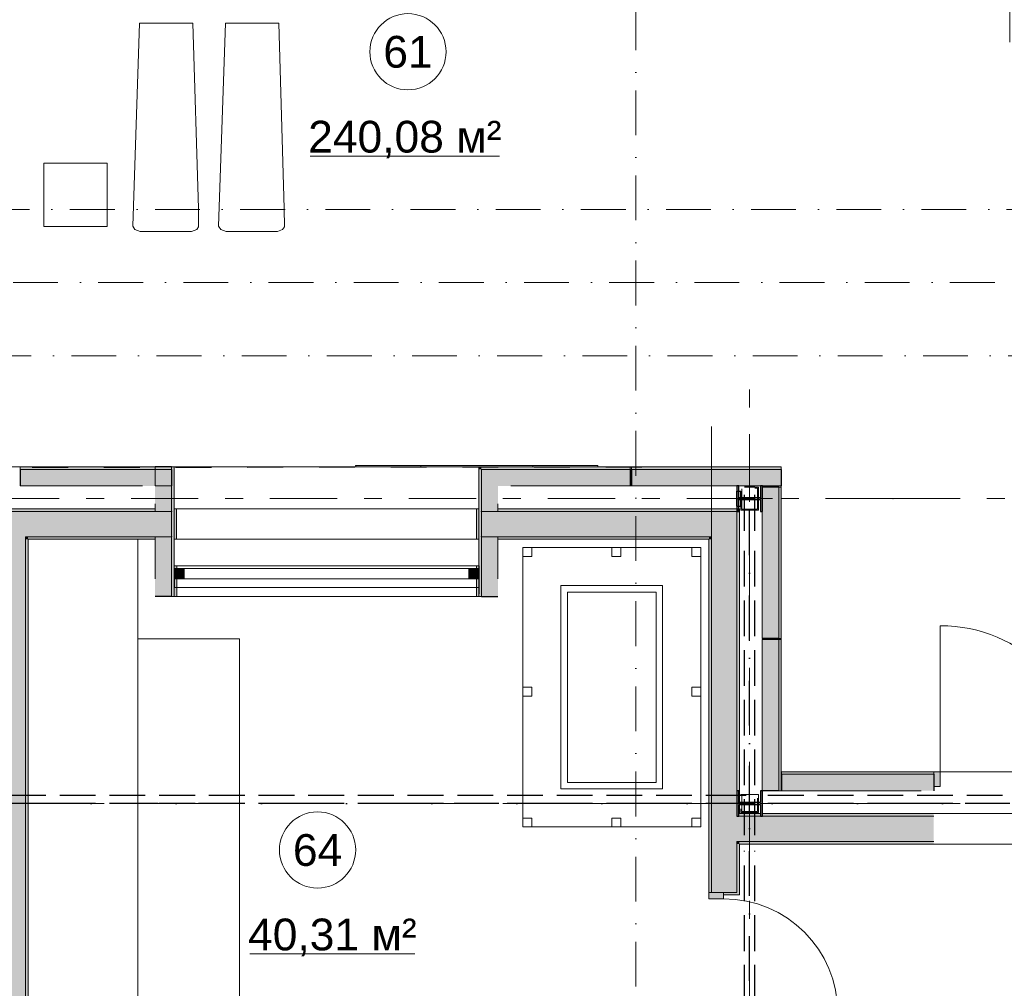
# Model space of a CAD drawing. Header units: millimetres. Extents: x -14761 to 157739, y -22400 to 107990.
# Tile 12 of 256: x 22150 to 29901, y 21445 to 29070. Entities that reach past the tile are written whole.
import ezdxf

# ---------------------------------------------------------------- set-up
doc = ezdxf.new("R2010")
doc.units = ezdxf.units.MM
doc.header["$MEASUREMENT"] = 0
for name, pattern in [('Невидимая', [391.222223, 282.222223, -109]), ('Штрих-Штриховая', [1093.611073, 529.166651, -211.666656, 141.111112, -211.666656]), ('Штриховая', [564.444447, 282.222223, -282.222223]), ('Штрихпунктирная', [670.277762, 352.777767, -176.388884, 0, -141.111112])]:
    doc.linetypes.add(name, pattern=pattern)
for name, color, linetype in [('Интерьер - лежаки 2', 7, 'Continuous'), ('Интерьер - Мебель', 7, 'Continuous'), ('Конструктив - стены бассейнов жб нов', 7, 'Continuous'), ('УЛИЦА_Б15_наклонный прогон', 7, 'Continuous'), ('УЛИЦА_Б6', 7, 'Continuous'), ('УЛИЦА_ЗОНЫ', 7, 'Continuous'), ('УЛИЦА_Конструктив бани', 7, 'Continuous'), ('УЛИЦА_Стены бани', 7, 'Continuous'), ('УЛИЦА_Стойки стропильные', 7, 'Continuous'), ('УЛИЦА_Сэндвич-панели бани', 7, 'Continuous'), ('Элемент модели - Зоны уличных помещений', 7, 'Continuous'), ('Элемент Модели - Оси', 7, 'Continuous'), ('Элемент модели - Оси Улица Бани', 7, 'Continuous')]:
    doc.layers.add(name, color=color, linetype=linetype)
doc.styles.add('СГЕНЕРИР_СТИЛЬ_1', font='txt')

msp = doc.modelspace()

# ---------------------------------------------------------------- hatches: boundary and pattern name
at = {"layer": 'УЛИЦА_Конструктив бани', "linetype": 'Continuous', "lineweight": 0, "true_color": 0x000000}
for points in [[(27996.4, 25199.6), (27996.4, 25399.6), (27981.4, 25399.6), (27981.4, 25307.2), (27811.4, 25307.2), (27811.4, 25399.6), (27796.4, 25399.6), (27796.4, 25199.6), (27811.4, 25199.6), (27811.4, 25291.9), (27981.4, 25291.9), (27981.4, 25199.6)], [(27996.4, 22799.6), (27996.4, 22999.6), (27981.4, 22999.6), (27981.4, 22907.2), (27811.4, 22907.2), (27811.4, 22999.6), (27796.4, 22999.6), (27796.4, 22799.6), (27811.4, 22799.6), (27811.4, 22891.9), (27981.4, 22891.9), (27981.4, 22799.6)]]:
    msp.add_hatch(color=18, dxfattribs=at).paths.add_polyline_path(points)
at = {"layer": 'УЛИЦА_Стены бани', "linetype": 'Continuous', "lineweight": 0, "true_color": 0x000000}
for points in [[(21796.4, 25219.5), (19746.4, 25219.5), (19746.4, 25199.5), (23216.4, 25199.5), (23216.4, 25219.5), (21996.4, 25219.5), (21996.4, 25199.6), (21981.4, 25199.6), (21981.4, 25219.5), (21811.4, 25219.5), (21811.4, 25199.6), (21796.4, 25199.6)], [(21996.4, 24999.5), (22196.4, 24999.5), (22196.4, 25199.5), (21996.4, 25199.5)], [(22196.4, 24999.5), (23216.4, 24999.5), (23216.4, 25199.5), (22196.4, 25199.5)], [(23216.4, 25199.5), (23216.4, 24999.5), (23346.4, 24999.5), (23346.4, 25199.5)], [(23365.4, 24979.5), (23385.4, 24979.5), (23385.4, 25219.5), (23365.4, 25219.5), (23365.4, 24999.5)], [(23365.4, 24979.5), (23385.4, 24979.5), (23385.4, 25219.5), (23365.4, 25219.5), (23365.4, 24999.5)], [(25745.4, 24979.5), (25765.4, 24979.5), (25765.4, 24999.5), (25765.4, 25219.5), (25745.4, 25219.5)], [(25745.4, 24979.5), (25765.4, 24979.5), (25765.4, 24999.5), (25765.4, 25219.5), (25745.4, 25219.5)], [(25915.4, 24999.5), (25915.4, 25199.5), (25785.4, 25199.5), (25785.4, 24999.5)], [(27796.4, 25219.5), (25915.4, 25219.5), (25915.4, 25199.5), (27796.4, 25199.5)], [(27596.4, 25199.5), (25915.4, 25199.5), (25915.4, 24999.5), (27596.4, 24999.5)], [(27596.4, 24999.5), (27796.4, 24999.5), (27796.4, 25199.5)], [(27596.4, 24999.5), (27796.4, 25199.5), (27596.4, 25199.5)], [(27796.4, 25199.5), (27816.4, 25199.5), (27816.4, 25219.5)], [(27796.4, 25199.5), (27816.4, 25219.5), (27796.4, 25219.5)], [(27796.4, 25199.5), (27796.4, 22999.6), (27811.4, 22999.6), (27811.4, 22907.2), (27816.4, 22907.2), (27816.4, 25199.5)], [(21996.4, 24979.5), (22196.4, 24979.5), (22196.4, 24999.5), (21996.4, 24999.5)], [(21996.4, 24979.5), (21996.4, 17219.5), (22196.4, 17219.5), (22196.4, 24979.5)], [(22196.4, 24979.5), (22216.4, 24979.5), (22216.4, 24999.5), (22196.4, 24999.5)], [(22216.4, 17219.5), (22216.4, 24979.5), (22196.4, 24979.5), (22196.4, 17219.5)], [(22216.4, 24979.5), (23216.4, 24979.5), (23216.4, 24999.5), (22216.4, 24999.5)], [(27576.4, 24999.5), (25915.4, 24999.5), (25915.4, 24979.5), (27576.4, 24979.5)], [(27576.4, 24979.5), (27596.4, 24979.5), (27596.4, 24999.5)], [(27576.4, 24979.5), (27596.4, 24999.5), (27576.4, 24999.5)], [(27596.4, 24979.5), (27576.4, 24979.5), (27576.4, 22199.5), (27596.4, 22199.5)], [(27796.4, 24999.5), (27596.4, 24999.5), (27596.4, 22799.5), (27796.4, 22799.5)], [(23366.4, 24529.5), (23386.4, 24529.5), (23386.4, 24769.5), (23366.4, 24769.5), (23366.4, 24549.5)], [(25746.4, 24529.5), (25766.4, 24529.5), (25766.4, 24549.5), (25766.4, 24769.5), (25746.4, 24769.5)], [(27816.4, 22891.9), (27811.4, 22891.9), (27811.4, 22819.5), (27816.4, 22819.5)], [(27796.4, 22599.5), (27796.4, 22799.5), (27596.4, 22799.5), (27596.4, 22599.5)], [(27796.4, 22799.6), (27796.4, 22799.5), (27816.4, 22799.5), (27816.4, 22819.5), (27811.4, 22819.5), (27811.4, 22799.6)], [(27816.4, 22599.5), (27816.4, 22799.5), (27796.4, 22799.5), (27796.4, 22599.5)], [(27981.4, 22819.5), (27816.4, 22819.5), (27816.4, 22799.5), (29346.4, 22799.5), (29346.4, 22819.5), (27996.4, 22819.5), (27996.4, 22799.6), (27981.4, 22799.6)], [(27816.4, 22799.5), (27816.4, 22599.5), (29346.4, 22599.5), (29346.4, 22799.5)], [(27596.4, 22199.5), (27691.4, 22199.5), (27796.4, 22199.5), (27796.4, 22599.5), (27596.4, 22599.5)], [(27816.4, 22579.5), (27816.4, 22599.5), (27796.4, 22599.5), (27796.4, 22579.5)], [(27796.4, 22579.5), (27796.4, 22199.5), (27816.4, 22199.5), (27816.4, 22579.5)], [(27816.4, 22599.5), (27816.4, 22579.5), (29346.4, 22579.5), (29346.4, 22599.5)], [(27576.4, 22199.5), (27576.4, 22149.5), (27691.4, 22149.5), (27691.4, 22199.5)], [(27816.4, 22179.5), (27816.4, 22199.5), (27796.4, 22199.5), (27691.4, 22199.5), (27691.4, 22179.5)]]:
    msp.add_hatch(color=18, dxfattribs=at).paths.add_polyline_path(points)
at = {"layer": 'УЛИЦА_Сэндвич-панели бани', "linetype": 'Continuous', "lineweight": 0, "true_color": 0x000000}
for points in [[(23345.4, 25549.5), (22155.4, 25549.5), (22155.4, 25529.5), (23345.4, 25529.5)], [(23345.4, 25529.5), (22155.4, 25529.5), (22155.4, 25399.5), (23116.4, 25399.5), (23116.4, 25399.6), (23216.4, 25399.6), (23216.4, 25399.5), (23345.4, 25399.5)], [(23346.4, 25199.5), (23346.4, 25549.5), (23216.4, 25549.5), (23216.4, 25199.5)], [(23366.4, 24529.5), (23366.4, 25549.5), (23346.4, 25549.5), (23346.4, 24529.5)], [(25785.4, 25549.5), (25765.4, 25549.5), (25785.4, 25529.5)], [(25765.4, 25529.5), (25785.4, 25529.5), (25785.4, 25549.5), (25765.4, 25549.5)], [(25785.4, 25529.5), (25765.4, 25549.5), (25765.4, 25529.5)], [(25765.4, 25529.5), (25765.4, 24529.5), (25785.4, 24529.5), (25785.4, 25529.5)], [(25785.4, 25529.5), (26966.4, 25529.5), (26966.4, 25549.5), (25785.4, 25549.5)], [(25915.4, 25529.5), (25785.4, 25529.5), (25915.4, 25399.5)], [(25785.4, 25399.5), (25915.4, 25399.5), (25915.4, 25529.5), (25785.4, 25529.5)], [(25915.4, 25399.5), (25785.4, 25529.5), (25785.4, 25399.5)], [(26966.4, 25529.5), (25915.4, 25529.5), (25915.4, 25399.6), (26015.4, 25399.6), (26015.4, 25399.5), (26966.4, 25399.5)], [(28145.4, 25549.5), (26955.4, 25549.5), (26955.4, 25529.5), (28145.4, 25529.5)], [(28145.4, 25529.5), (26955.4, 25529.5), (26955.4, 25399.5), (27796.4, 25399.5), (27796.4, 25399.6), (27811.4, 25399.6), (27811.4, 25399.5), (27981.4, 25399.5), (27981.4, 25399.6), (27996.4, 25399.6), (27996.4, 25399.5), (28145.4, 25399.5)], [(25915.4, 25199.5), (25915.4, 25399.5), (25785.4, 25399.5), (25785.4, 25199.5)], [(27995.4, 24199.6), (28125.4, 24199.6), (28125.4, 25389.6), (27996.4, 25389.6), (27996.4, 25199.6), (27995.4, 25199.6)], [(28145.4, 24199.6), (28145.4, 25389.6), (28125.4, 25389.6), (28125.4, 24199.6)], [(23216.4, 24999.5), (23216.4, 24529.5), (23346.4, 24529.5), (23346.4, 24999.5)], [(25785.4, 24999.5), (25785.4, 24529.5), (25915.4, 24529.5), (25915.4, 24999.5)], [(23445.4, 24749.5), (23365.4, 24749.5), (23365.4, 24669.5), (23445.4, 24669.5)], [(25765.4, 24749.5), (25685.4, 24749.5), (25685.4, 24669.5), (25765.4, 24669.5)], [(27995.4, 24189.6), (27995.4, 22999.6), (28125.4, 22999.6), (28125.4, 24189.6)], [(28145.4, 22999.6), (28145.4, 24189.6), (28125.4, 24189.6), (28125.4, 22999.6)], [(29346.4, 23149.5), (28146.4, 23149.5), (28146.4, 23129.5), (29346.4, 23129.5)], [(29346.4, 23129.5), (28146.4, 23129.5), (28146.4, 22999.5), (29246.4, 22999.5), (29246.4, 22999.6), (29346.4, 22999.6)], [(29345.4, 23149.5), (29345.4, 23129.5), (29346.4, 23129.5), (29346.4, 23149.5)], [(29345.4, 22999.6), (29346.4, 22999.6), (29346.4, 23129.5), (29345.4, 23129.5)], [(29346.4, 23149.5), (29346.4, 23034.5), (29396.4, 23034.5), (29396.4, 23149.5)]]:
    msp.add_hatch(color=18, dxfattribs=at).paths.add_polyline_path(points)

# ---------------------------------------------------------------- linework, layer by layer
at = {"color": 7, "linetype": 'Continuous', "lineweight": 15}
for p, q in [((24795.8, 25559.5), (26700.3, 25559.5)), ((24795.8, 25559.5), (24795.8, 25549.5)), ((25307.6, 25559.5), (26188.5, 25559.5)), ((25307.6, 25559.5), (25307.6, 25549.5))]:
    msp.add_line(p, q, dxfattribs=at)
at = {"color": 7, "linetype": 'Continuous', "lineweight": 15, "flags": 128}
for points in [[(-9853.8, 25549.5), (-9853.8, 16649.5), (32946.4, 16649.5), (32946.4, 23149.5), (28145.4, 23149.5), (28145.4, 25549.5)], [(26700.3, 25559.5), (26700.3, 25549.5), (24795.8, 25549.5), (24795.8, 25559.5)], [(26188.5, 25559.5), (26188.5, 25549.5), (25307.6, 25549.5), (25307.6, 25559.5)]]:
    msp.add_lwpolyline(points, close=True, dxfattribs=at)
at = {"color": 7, "linetype": 'Continuous', "lineweight": 15}
for p in [(24795.8, 25559.5), (25307.6, 25559.5)]:
    msp.add_point(p, dxfattribs=at)
at = {"layer": 'Интерьер - лежаки 2', "color": 7, "linetype": 'Continuous', "lineweight": 15}
for p, q in [((22839.3, 27942.1), (22339.3, 27942.1)), ((22339.3, 27942.1), (22339.3, 27442.1)), ((22839.3, 27442.1), (22839.3, 27942.1)), ((22339.3, 27442.1), (22839.3, 27442.1))]:
    msp.add_line(p, q, dxfattribs=at)
at = {"layer": 'Интерьер - лежаки 2', "color": 7, "linetype": 'Continuous', "lineweight": 15, "flags": 128}
for points in [[(23557, 27585.1), (23558.9, 27440), (23544.8, 27418.5), (23504, 27404), (23099.2, 27404), (23057.3, 27418.5), (23040.6, 27445.4), (23094, 29044), (23514, 29044)], [(24232.5, 27585.1), (24234.3, 27440), (24220.2, 27418.5), (24179.5, 27404), (23774.6, 27404), (23732.8, 27418.5), (23716.1, 27445.4), (23769.5, 29044), (24189.5, 29044)]]:
    msp.add_lwpolyline(points, close=True, dxfattribs=at)
at = {"layer": 'Интерьер - Мебель', "color": 7, "linetype": 'Continuous', "lineweight": 15}
for points in [[(23081.4, 24979.5), (23081.4, 18784.5), (27511.4, 18784.5)], [(23081.4, 24195.9), (23881.4, 24195.9), (23881.4, 19584.5), (27511.4, 19584.5)]]:
    msp.add_lwpolyline(points, dxfattribs=at)
for points in [[(26111.4, 22714.5), (27511.4, 22714.5), (27511.4, 24914.5), (26111.4, 24914.5)], [(26111.4, 24914.5), (26181.4, 24914.5), (26181.4, 24844.5), (26111.4, 24844.5)], [(26811.4, 24914.5), (26881.4, 24914.5), (26881.4, 24844.5), (26811.4, 24844.5)], [(27441.4, 24914.5), (27511.4, 24914.5), (27511.4, 24844.5), (27441.4, 24844.5)], [(26411.4, 23014.5), (27211.4, 23014.5), (27211.4, 24614.5), (26411.4, 24614.5)], [(26461.4, 23064.5), (27161.4, 23064.5), (27161.4, 24564.5), (26461.4, 24564.5)], [(26111.4, 23814.5), (26181.4, 23814.5), (26181.4, 23744.5), (26111.4, 23744.5)], [(27441.4, 23814.5), (27511.4, 23814.5), (27511.4, 23744.5), (27441.4, 23744.5)], [(26111.4, 22784.5), (26181.4, 22784.5), (26181.4, 22714.5), (26111.4, 22714.5)], [(26811.4, 22784.5), (26881.4, 22784.5), (26881.4, 22714.5), (26811.4, 22714.5)], [(27441.4, 22784.5), (27511.4, 22784.5), (27511.4, 22714.5), (27441.4, 22714.5)]]:
    msp.add_lwpolyline(points, close=True, dxfattribs=at)
at = {"layer": 'Конструктив - стены бассейнов жб нов', "color": 7, "linetype": 'Continuous', "lineweight": 15}
msp.add_line((27596.4, 25868.9), (27596.4, 24370.7), dxfattribs=at)
at = {"layer": 'УЛИЦА_Б15_наклонный прогон', "color": 251, "linetype": 'Невидимая', "lineweight": 30, "true_color": 0x575757}
for p, q in [((27856.4, 25046.8), (27856.4, 25389.6)), ((27936.4, 25389.6), (27856.4, 25389.6)), ((27936.4, 25046.8), (27936.4, 25389.6)), ((27856.4, 22651.4), (27856.4, 24921.5)), ((27936.4, 22651.4), (27936.4, 24921.5)), ((27856.4, 18999.5), (27856.4, 22526.1)), ((27936.4, 18999.5), (27936.4, 22526.1))]:
    msp.add_line(p, q, dxfattribs=at)
at = {"layer": 'УЛИЦА_Б15_наклонный прогон', "color": 251, "linetype": 'Штрихпунктирная', "lineweight": 30, "true_color": 0x575757}
msp.add_line((27896.4, 16809.5), (27896.4, 25389.6), dxfattribs=at)
at = {"layer": 'УЛИЦА_Б6', "color": 251, "linetype": 'Невидимая', "lineweight": 30, "true_color": 0x575757}
for p, q in [((27833.9, 22963.6), (21958.9, 22963.6)), ((27833.9, 22963.6), (21958.9, 22963.6)), ((32626.4, 22963.6), (27958.9, 22963.6)), ((32626.4, 22963.6), (27958.9, 22963.6)), ((27833.9, 22899.6), (21958.9, 22899.6)), ((27833.9, 22899.6), (21958.9, 22899.6)), ((32626.4, 22899.6), (27958.9, 22899.6)), ((32626.4, 22899.6), (27958.9, 22899.6))]:
    msp.add_line(p, q, dxfattribs=at)
at = {"layer": 'УЛИЦА_Б6', "color": 251, "linetype": 'Штрихпунктирная', "lineweight": 30, "true_color": 0x575757}
msp.add_line((32626.4, 22899.6), (-9533.8, 22899.6), dxfattribs=at)
msp.add_line((32626.4, 22899.6), (-9533.8, 22899.6), dxfattribs=at)
at = {"layer": 'УЛИЦА_ЗОНЫ', "color": 7, "linetype": 'Continuous', "lineweight": 15}
msp.add_line((23961.4, 21715.8), (25262, 21715.8), dxfattribs=at)
at = {"layer": 'УЛИЦА_ЗОНЫ', "color": 7, "linetype": 'Continuous', "lineweight": 15, "flags": 128}
msp.add_lwpolyline([(24795.2, 22533.6, 1), (24195.2, 22533.6, 1)], format="xyb", close=True, dxfattribs=at)
at = {"layer": 'УЛИЦА_Конструктив бани', "color": 251, "linetype": 'Continuous', "lineweight": 5, "true_color": 0x575757}
for p, q in [((27896.4, 25379.6), (27896.4, 25479.6)), ((27816.4, 25299.6), (27716.4, 25299.6)), ((27976.4, 25299.6), (28076.4, 25299.6)), ((27896.4, 25219.6), (27896.4, 25119.6)), ((27896.4, 22979.6), (27896.4, 23079.6)), ((27816.4, 22899.6), (27716.4, 22899.6)), ((27976.4, 22899.6), (28076.4, 22899.6)), ((27896.4, 22819.6), (27896.4, 22719.6))]:
    msp.add_line(p, q, dxfattribs=at)
at = {"layer": 'УЛИЦА_Конструктив бани', "color": 251, "linetype": 'Невидимая', "lineweight": 30, "true_color": 0x575757}
for p, q in [((27796.4, 25359.6), (27826.4, 25359.6)), ((27796.4, 25239.6), (27796.4, 25359.6)), ((27826.4, 25239.6), (27826.4, 25359.6)), ((27796.4, 25239.6), (27826.4, 25239.6))]:
    msp.add_line(p, q, dxfattribs=at)
at = {"layer": 'УЛИЦА_Конструктив бани', "color": 251, "linetype": 'Штрихпунктирная', "lineweight": 30, "true_color": 0x575757}
msp.add_line((27796.4, 25299.6), (27826.4, 25299.6), dxfattribs=at)
at = {"layer": 'УЛИЦА_Конструктив бани', "color": 251, "linetype": 'Continuous', "lineweight": 30, "true_color": 0x575757, "flags": 128}
for points in [[(27996.4, 25199.6), (27996.4, 25399.6), (27981.4, 25399.6), (27981.4, 25307.2), (27811.4, 25307.2), (27811.4, 25399.6), (27796.4, 25399.6), (27796.4, 25199.6), (27811.4, 25199.6), (27811.4, 25291.9), (27981.4, 25291.9), (27981.4, 25199.6)], [(27996.4, 22799.6), (27996.4, 22999.6), (27981.4, 22999.6), (27981.4, 22907.2), (27811.4, 22907.2), (27811.4, 22999.6), (27796.4, 22999.6), (27796.4, 22799.6), (27811.4, 22799.6), (27811.4, 22891.9), (27981.4, 22891.9), (27981.4, 22799.6)]]:
    msp.add_lwpolyline(points, close=True, dxfattribs=at)
at = {"layer": 'УЛИЦА_Конструктив бани', "color": 251, "linetype": 'Continuous', "lineweight": 5, "true_color": 0x575757}
for p in [(27896.4, 25299.6), (27896.4, 22899.6)]:
    msp.add_point(p, dxfattribs=at)
at = {"layer": 'УЛИЦА_Стены бани', "color": 251, "linetype": 'Continuous', "lineweight": 20, "true_color": 0x575757}
for p, q in [((22196.4, 25199.5), (21996.4, 25199.5)), ((23216.4, 25199.5), (22196.4, 25199.5)), ((23216.4, 25199.5), (23216.4, 25219.5)), ((23365.4, 25219.5), (23385.4, 25219.5)), ((23365.4, 24999.5), (23365.4, 25219.5)), ((23365.4, 25219.5), (23385.4, 25219.5)), ((23365.4, 24999.5), (23365.4, 25219.5)), ((23385.4, 25219.5), (23385.4, 24979.5)), ((23385.4, 25219.5), (23385.4, 24979.5)), ((23385.4, 25219.5), (23385.4, 24979.5)), ((23385.4, 25219.5), (23385.4, 24979.5)), ((25745.4, 25219.5), (25745.4, 24979.5)), ((25765.4, 25219.5), (25745.4, 25219.5)), ((25745.4, 25219.5), (25745.4, 24979.5)), ((25745.4, 25219.5), (25745.4, 24979.5)), ((25765.4, 25219.5), (25745.4, 25219.5)), ((25745.4, 25219.5), (25745.4, 24979.5)), ((25765.4, 24999.5), (25765.4, 25219.5)), ((25765.4, 24999.5), (25765.4, 25219.5)), ((27596.4, 25199.5), (25915.4, 25199.5)), ((27796.4, 25199.5), (27596.4, 25199.5)), ((27796.4, 24999.5), (27796.4, 25199.5)), ((27796.4, 24999.5), (27796.4, 25199.5)), ((22196.4, 24979.5), (22196.4, 24999.5)), ((22196.4, 24979.5), (22196.4, 24999.5)), ((22196.4, 24999.5), (23216.4, 24999.5)), ((22196.4, 17219.5), (22196.4, 24979.5)), ((23216.4, 24979.5), (23216.4, 24999.5)), ((23365.4, 24979.5), (23385.4, 24979.5)), ((23365.4, 24979.5), (23385.4, 24979.5)), ((23365.4, 24979.5), (23385.4, 24979.5)), ((23365.4, 24979.5), (23385.4, 24979.5)), ((25765.4, 24979.5), (25745.4, 24979.5)), ((25765.4, 24979.5), (25745.4, 24979.5)), ((25765.4, 24979.5), (25745.4, 24979.5)), ((25765.4, 24979.5), (25745.4, 24979.5)), ((25915.4, 24999.5), (27596.4, 24999.5)), ((27596.4, 24979.5), (27596.4, 24999.5)), ((27596.4, 24979.5), (27596.4, 24999.5)), ((27596.4, 24979.5), (27596.4, 22799.5)), ((27796.4, 22999.6), (27796.4, 24999.5)), ((23366.4, 24769.5), (23386.4, 24769.5)), ((23366.4, 24549.5), (23366.4, 24769.5)), ((23386.4, 24769.5), (23386.4, 24529.5)), ((23386.4, 24769.5), (23386.4, 24529.5)), ((25746.4, 24769.5), (25746.4, 24529.5)), ((25766.4, 24769.5), (25746.4, 24769.5)), ((25746.4, 24769.5), (25746.4, 24529.5)), ((25766.4, 24549.5), (25766.4, 24769.5)), ((23366.4, 24529.5), (23386.4, 24529.5)), ((23366.4, 24529.5), (23386.4, 24529.5)), ((25766.4, 24529.5), (25746.4, 24529.5)), ((25766.4, 24529.5), (25746.4, 24529.5)), ((27596.4, 22799.5), (27596.4, 22599.5)), ((27796.4, 22799.5), (27796.4, 22799.6)), ((27816.4, 22799.5), (27796.4, 22799.5)), ((27816.4, 22799.5), (27796.4, 22799.5)), ((29346.4, 22799.5), (27816.4, 22799.5)), ((27596.4, 22599.5), (27596.4, 22199.5)), ((27796.4, 22599.5), (27816.4, 22599.5)), ((27796.4, 22199.5), (27796.4, 22599.5)), ((27796.4, 22599.5), (27816.4, 22599.5)), ((27816.4, 22599.5), (29346.4, 22599.5)), ((27576.4, 22199.5), (27596.4, 22199.5)), ((27576.4, 22199.5), (27596.4, 22199.5)), ((27576.4, 22199.5), (27596.4, 22199.5)), ((27596.4, 22199.5), (27691.4, 22199.5)), ((27596.4, 22199.5), (27691.4, 22199.5)), ((27596.4, 22199.5), (27691.4, 22199.5)), ((27691.4, 22199.5), (27691.4, 22179.5)), ((27796.4, 22199.5), (27691.4, 22199.5)), ((27691.4, 22179.5), (27816.4, 22179.5)), ((27691.4, 22179.5), (27816.4, 22179.5)), ((27816.4, 22199.5), (27816.4, 22179.5)), ((27816.4, 22199.5), (27816.4, 22179.5))]:
    msp.add_line(p, q, dxfattribs=at)
at = {"layer": 'УЛИЦА_Стены бани', "color": 251, "linetype": 'Continuous', "lineweight": 15, "true_color": 0x575757}
for p, q in [((23365.4, 25219.5), (25765.4, 25219.5)), ((23365.4, 25219.5), (25765.4, 25219.5)), ((23385.4, 24979.5), (25745.4, 24979.5)), ((23385.4, 24979.5), (25745.4, 24979.5)), ((23366.4, 24769.5), (25766.4, 24769.5)), ((23386.4, 24529.5), (25746.4, 24529.5)), ((29346.4, 22819.5), (31746.4, 22819.5)), ((29346.4, 22579.5), (31746.4, 22579.5))]:
    msp.add_line(p, q, dxfattribs=at)
at = {"layer": 'УЛИЦА_Стены бани', "color": 251, "linetype": 'Continuous', "lineweight": 5, "true_color": 0x575757}
for p, q in [((27576.4, 22199.5), (27576.4, 22149.5)), ((27691.4, 22199.5), (27576.4, 22199.5)), ((27691.4, 22149.5), (27691.4, 22199.5)), ((27576.4, 22149.5), (27691.4, 22149.5))]:
    msp.add_line(p, q, dxfattribs=at)
at = {"layer": 'УЛИЦА_Стены бани', "color": 251, "linetype": 'Continuous', "lineweight": 20, "true_color": 0x575757, "flags": 128}
for points in [[(23216.4, 25219.5), (21996.4, 25219.5)], [(27816.4, 25219.5), (25915.4, 25219.5)], [(25915.4, 25219.5), (25915.4, 25199.5)], [(27816.4, 25219.5), (27816.4, 25199.5)], [(27816.4, 22907.2), (27816.4, 25199.5)], [(22216.4, 17219.5), (22216.4, 24979.5)], [(22216.4, 24979.5), (23216.4, 24979.5)], [(25915.4, 24999.5), (25915.4, 24979.5)], [(25915.4, 24979.5), (27576.4, 24979.5)], [(27576.4, 24979.5), (27576.4, 22199.5)], [(27816.4, 22819.5), (27816.4, 22891.9)], [(27981.4, 22819.5), (27816.4, 22819.5)], [(29346.4, 22819.5), (27996.4, 22819.5)], [(27816.4, 22199.5), (27816.4, 22579.5)], [(27816.4, 22579.5), (29346.4, 22579.5)]]:
    msp.add_lwpolyline(points, dxfattribs=at)
at = {"layer": 'УЛИЦА_Стены бани', "color": 251, "linetype": 'Continuous', "lineweight": 5, "true_color": 0x575757}
msp.add_arc((27691.4, 21249.5), 900, 0, 90, dxfattribs=at)
at = {"layer": 'УЛИЦА_Стойки стропильные', "color": 251, "linetype": 'Невидимая', "lineweight": 20, "true_color": 0x575757, "flags": 128}
for points in [[(27966.4, 25209.6), (27966.4, 25389.6), (27826.4, 25389.6), (27826.4, 25209.6)], [(27958.4, 25217.6), (27834.4, 25217.6), (27834.4, 25381.6), (27958.4, 25381.6)], [(27966.4, 22829.6), (27966.4, 22969.6), (27826.4, 22969.6), (27826.4, 22829.6)], [(27958.4, 22837.6), (27834.4, 22837.6), (27834.4, 22961.6), (27958.4, 22961.6)]]:
    msp.add_lwpolyline(points, close=True, dxfattribs=at)
at = {"layer": 'УЛИЦА_Сэндвич-панели бани', "color": 251, "linetype": 'Continuous', "lineweight": 20, "true_color": 0x575757}
for p, q in [((22155.4, 25529.5), (23345.4, 25529.5)), ((22155.4, 25529.5), (23345.4, 25529.5)), ((23346.4, 25549.5), (23346.4, 25199.5)), ((23346.4, 25549.5), (23346.4, 24529.5)), ((25785.4, 25549.5), (25765.4, 25549.5)), ((25915.4, 25529.5), (25785.4, 25529.5)), ((25785.4, 25199.5), (25785.4, 25529.5)), ((25785.4, 24529.5), (25785.4, 25529.5)), ((25915.4, 25529.5), (25785.4, 25529.5)), ((25785.4, 25529.5), (26966.4, 25529.5)), ((25915.4, 25529.5), (26966.4, 25529.5)), ((26955.4, 25529.5), (28145.4, 25529.5)), ((26955.4, 25529.5), (28145.4, 25529.5)), ((28125.4, 25389.6), (28125.4, 24199.6)), ((28125.4, 25389.6), (28125.4, 24199.6)), ((23346.4, 25199.5), (23216.4, 25199.5)), ((23346.4, 25199.5), (23216.4, 25199.5)), ((23346.4, 24999.5), (23346.4, 25199.5)), ((23346.4, 24999.5), (23346.4, 25199.5)), ((25915.4, 25199.5), (25785.4, 25199.5)), ((25785.4, 25199.5), (25785.4, 24999.5)), ((25915.4, 25199.5), (25785.4, 25199.5)), ((25785.4, 25199.5), (25785.4, 24999.5)), ((23216.4, 24999.5), (23346.4, 24999.5)), ((23216.4, 24999.5), (23346.4, 24999.5)), ((23346.4, 24999.5), (23346.4, 24529.5)), ((25785.4, 24999.5), (25915.4, 24999.5)), ((25785.4, 24529.5), (25785.4, 24999.5)), ((25785.4, 24999.5), (25915.4, 24999.5)), ((28125.4, 24189.6), (28125.4, 22999.6)), ((28125.4, 24189.6), (28125.4, 22999.6)), ((28146.4, 23129.5), (29346.4, 23129.5)), ((28146.4, 23129.5), (29346.4, 23129.5)), ((29345.4, 23129.5), (29346.4, 23129.5)), ((29345.4, 23129.5), (29346.4, 23129.5))]:
    msp.add_line(p, q, dxfattribs=at)
at = {"layer": 'УЛИЦА_Сэндвич-панели бани', "color": 251, "linetype": 'Continuous', "lineweight": 15, "true_color": 0x575757}
for p, q in [((23365.4, 24749.5), (23365.4, 24729.5)), ((23365.4, 24749.5), (23365.4, 24729.5)), ((23365.4, 24749.5), (23365.4, 24729.5)), ((25765.4, 24749.5), (25765.4, 24729.5)), ((25765.4, 24749.5), (25765.4, 24729.5)), ((25765.4, 24749.5), (25765.4, 24729.5)), ((29346.4, 23149.5), (29346.4, 23129.5)), ((29346.4, 23149.5), (29346.4, 23129.5)), ((29346.4, 23149.5), (29346.4, 23129.5))]:
    msp.add_line(p, q, dxfattribs=at)
at = {"layer": 'УЛИЦА_Сэндвич-панели бани', "color": 251, "linetype": 'Continuous', "lineweight": 5, "true_color": 0x575757}
for p, q in [((25765.4, 24749.5), (23365.4, 24749.5)), ((25765.4, 24749.5), (23365.4, 24749.5)), ((23365.4, 24669.5), (23365.4, 24749.5)), ((23365.4, 24749.5), (23445.4, 24749.5)), ((23445.4, 24749.5), (23445.4, 24669.5)), ((25685.4, 24669.5), (25685.4, 24749.5)), ((25685.4, 24749.5), (25765.4, 24749.5)), ((25765.4, 24749.5), (25765.4, 24669.5)), ((25765.4, 24669.5), (23365.4, 24669.5)), ((23445.4, 24669.5), (23365.4, 24669.5)), ((25765.4, 24669.5), (25685.4, 24669.5)), ((25765.4, 24599.5), (23365.4, 24599.5)), ((29396.4, 23149.5), (29396.4, 24299.5)), ((29346.4, 23149.5), (29396.4, 23149.5)), ((29346.4, 23034.5), (29346.4, 23149.5)), ((29396.4, 23149.5), (29396.4, 23034.5)), ((29396.4, 23034.5), (29346.4, 23034.5))]:
    msp.add_line(p, q, dxfattribs=at)
at = {"layer": 'УЛИЦА_Сэндвич-панели бани', "color": 251, "linetype": 'Continuous', "lineweight": 25, "true_color": 0x575757}
for p, q in [((23365.4, 24729.5), (23365.4, 24669.5)), ((23365.4, 24729.5), (23365.4, 24669.5)), ((23365.4, 24729.5), (23365.4, 24669.5)), ((25765.4, 24729.5), (25765.4, 24669.5)), ((25765.4, 24729.5), (25765.4, 24669.5)), ((25765.4, 24729.5), (25765.4, 24669.5)), ((23365.4, 24669.5), (23365.4, 24599.5)), ((23365.4, 24669.5), (23365.4, 24599.5)), ((25765.4, 24669.5), (25765.4, 24599.5)), ((25765.4, 24669.5), (25765.4, 24599.5)), ((29346.4, 23129.5), (29346.4, 23034.5)), ((29346.4, 23129.5), (29346.4, 23034.5)), ((29346.4, 23129.5), (29346.4, 23034.5)), ((29346.4, 23034.5), (29346.4, 22999.5)), ((29346.4, 23034.5), (29346.4, 22999.5))]:
    msp.add_line(p, q, dxfattribs=at)
at = {"layer": 'УЛИЦА_Сэндвич-панели бани', "color": 251, "linetype": 'Continuous', "lineweight": 20, "true_color": 0x575757, "flags": 128}
for points in [[(23345.4, 25549.5), (22155.4, 25549.5)], [(23216.4, 25549.5), (23216.4, 25399.6)], [(23366.4, 24529.5), (23366.4, 25549.5)], [(25765.4, 25549.5), (25765.4, 24749.5)], [(26966.4, 25549.5), (25785.4, 25549.5)], [(28145.4, 25549.5), (26955.4, 25549.5)], [(22155.4, 25399.5), (23116.4, 25399.5)], [(23216.4, 25399.5), (23345.4, 25399.5)], [(26015.4, 25399.5), (26966.4, 25399.5)], [(26955.4, 25399.5), (27796.4, 25399.5)], [(27811.4, 25399.5), (27981.4, 25399.5)], [(27996.4, 25399.5), (28145.4, 25399.5)], [(28145.4, 24199.6), (28145.4, 25389.6)], [(23216.4, 25259.6), (23216.4, 25199.5)], [(25915.4, 25199.5), (25915.4, 25259.6)], [(27995.4, 25199.6), (27995.4, 24199.6)], [(23216.4, 24999.5), (23216.4, 24669.5)], [(25915.4, 24669.5), (25915.4, 24999.5)], [(25765.4, 24729.5), (25765.4, 24529.5)], [(27995.4, 24189.6), (27995.4, 22999.6)], [(28145.4, 22999.6), (28145.4, 24189.6)], [(29346.4, 23149.5), (28146.4, 23149.5)], [(29346.4, 23149.5), (29345.4, 23149.5)], [(28146.4, 22999.5), (29246.4, 22999.5)]]:
    msp.add_lwpolyline(points, dxfattribs=at)
at = {"layer": 'УЛИЦА_Сэндвич-панели бани', "color": 251, "linetype": 'Continuous', "lineweight": 15, "true_color": 0x575757, "flags": 128}
for points in [[(22155.4, 25549.5), (22155.4, 25529.5)], [(23345.4, 25549.5), (23345.4, 25529.5)], [(23366.4, 25549.5), (23346.4, 25549.5)], [(25765.4, 25549.5), (25785.4, 25549.5)], [(26955.4, 25549.5), (26955.4, 25529.5)], [(26966.4, 25549.5), (26966.4, 25529.5)], [(28145.4, 25549.5), (28145.4, 25529.5)], [(28145.4, 25389.6), (28125.4, 25389.6)], [(23366.4, 24529.5), (23346.4, 24529.5)], [(25765.4, 24529.5), (25785.4, 24529.5)], [(28145.4, 24199.6), (28125.4, 24199.6)], [(28145.4, 24189.6), (28125.4, 24189.6)], [(28146.4, 23149.5), (28146.4, 23129.5)], [(29345.4, 23149.5), (29345.4, 23129.5)], [(29346.4, 23149.5), (29346.4, 23129.5)], [(28145.4, 22999.6), (28125.4, 22999.6)]]:
    msp.add_lwpolyline(points, dxfattribs=at)
at = {"layer": 'УЛИЦА_Сэндвич-панели бани', "color": 251, "linetype": 'Continuous', "lineweight": 25, "true_color": 0x575757, "flags": 128}
for points in [[(22155.4, 25529.5), (22155.4, 25399.5)], [(23346.4, 25549.5), (23216.4, 25549.5)], [(23345.4, 25529.5), (23345.4, 25399.5)], [(26955.4, 25529.5), (26955.4, 25399.5)], [(26966.4, 25529.5), (26966.4, 25399.5)], [(28145.4, 25529.5), (28145.4, 25399.5)], [(28125.4, 25389.6), (27996.4, 25389.6)], [(23346.4, 24529.5), (23216.4, 24529.5)], [(25785.4, 24529.5), (25915.4, 24529.5)], [(28125.4, 24199.6), (27995.4, 24199.6)], [(28125.4, 24189.6), (27995.4, 24189.6)], [(28146.4, 23129.5), (28146.4, 22999.5)], [(29345.4, 23129.5), (29345.4, 22999.6)], [(29346.4, 23129.5), (29346.4, 22999.5)], [(28125.4, 22999.6), (27995.4, 22999.6)]]:
    msp.add_lwpolyline(points, dxfattribs=at)
at = {"layer": 'УЛИЦА_Сэндвич-панели бани', "color": 251, "linetype": 'Continuous', "lineweight": 5, "true_color": 0x575757}
msp.add_arc((29396.4, 23149.5), 1150, 0, 90, dxfattribs=at)
at = {"layer": 'УЛИЦА_Сэндвич-панели бани', "color": 251, "linetype": 'Continuous', "lineweight": 20, "true_color": 0x575757}
for p in [(23346.4, 25199.5), (23346.4, 25199.5), (25785.4, 25199.5), (25785.4, 25199.5), (23346.4, 24999.5), (23346.4, 24999.5), (25785.4, 24999.5), (25785.4, 24999.5)]:
    msp.add_point(p, dxfattribs=at)
at = {"layer": 'Элемент модели - Зоны уличных помещений', "color": 7, "linetype": 'Continuous', "lineweight": 15}
msp.add_line((24437.1, 27996.7), (25927.4, 27996.7), dxfattribs=at)
at = {"layer": 'Элемент модели - Зоны уличных помещений', "color": 7, "linetype": 'Штриховая', "lineweight": 15, "flags": 128}
msp.add_lwpolyline([(-10488.9, 25549.5), (-9847.4, 25549.5), (265.3, 25526.5), (28145.4, 25549.5), (28145.4, 23149.5), (32945.4, 23149.5), (32945.4, 16750), (35945, 16750), (35945, 28824.9), (29945.3, 28824.9), (29945.3, 30049.5), (-10545, 30049.5)], close=True, dxfattribs=at)
at = {"layer": 'Элемент модели - Зоны уличных помещений', "color": 7, "linetype": 'Continuous', "lineweight": 15, "flags": 128}
msp.add_lwpolyline([(25506.9, 28818, 1), (24906.9, 28818, 1)], format="xyb", close=True, dxfattribs=at)
at = {"layer": 'Элемент Модели - Оси', "color": 7, "linetype": 'Штрихпунктирная', "lineweight": 15}
for p, q in [((27000, 92200), (27000, -1975)), ((-12314.1, 27575), (155203.5, 27575)), ((-12760.6, 27000), (155650, 27000)), ((-12302.2, 26425), (155191.7, 26425))]:
    msp.add_line(p, q, dxfattribs=at)
at = {"layer": 'Элемент модели - Оси Улица Бани', "color": 7, "linetype": 'Штрих-Штриховая', "lineweight": 15}
for p, q in [((27896.4, 25277.6), (27896.4, 26277.6)), ((29024, 25299.6), (-5171, 25299.6)), ((27896.4, 15783.8), (27896.4, 25277.6)), ((29024, 25299.6), (34679.6, 25299.6)), ((29024, 22899.6), (-5171, 22899.6)), ((29024, 22899.6), (34679.6, 22899.6))]:
    msp.add_line(p, q, dxfattribs=at)
for p in [(29024, 25299.6), (29024, 25299.6), (29024, 22899.6), (29024, 22899.6)]:
    msp.add_point(p, dxfattribs=at)

# ---------------------------------------------------------------- texts
at = {"layer": 'УЛИЦА_ЗОНЫ', "color": 7, "lineweight": 15, "char_height": 250, "attachment_point": 5, "style": 'СГЕНЕРИР_СТИЛЬ_1'}
for s, insert in [('\\A1;{\\pqc;\\fArial|b0|i0|c204|p38;64}', (24495.2, 22531.5)), ('\\A1;{\\pqc;\\fArial|b0|i0|c204|p38;40,31 м²}', (24611.7, 21845.1))]:
    msp.add_mtext(s, dxfattribs=dict(at, insert=insert))
at = {"layer": 'Элемент модели - Зоны уличных помещений', "color": 7, "lineweight": 15, "char_height": 250, "attachment_point": 5, "style": 'СГЕНЕРИР_СТИЛЬ_1'}
for s, insert in [('\\A1;{\\pqc;\\fArial|b0|i0|c204|p38;61}', (25206.9, 28815.9)), ('\\A1;{\\pqc;\\fArial|b0|i0|c204|p38;240,08 м²}', (25182.2, 28126))]:
    msp.add_mtext(s, dxfattribs=dict(at, insert=insert))

doc.saveas('drawing.dxf')
